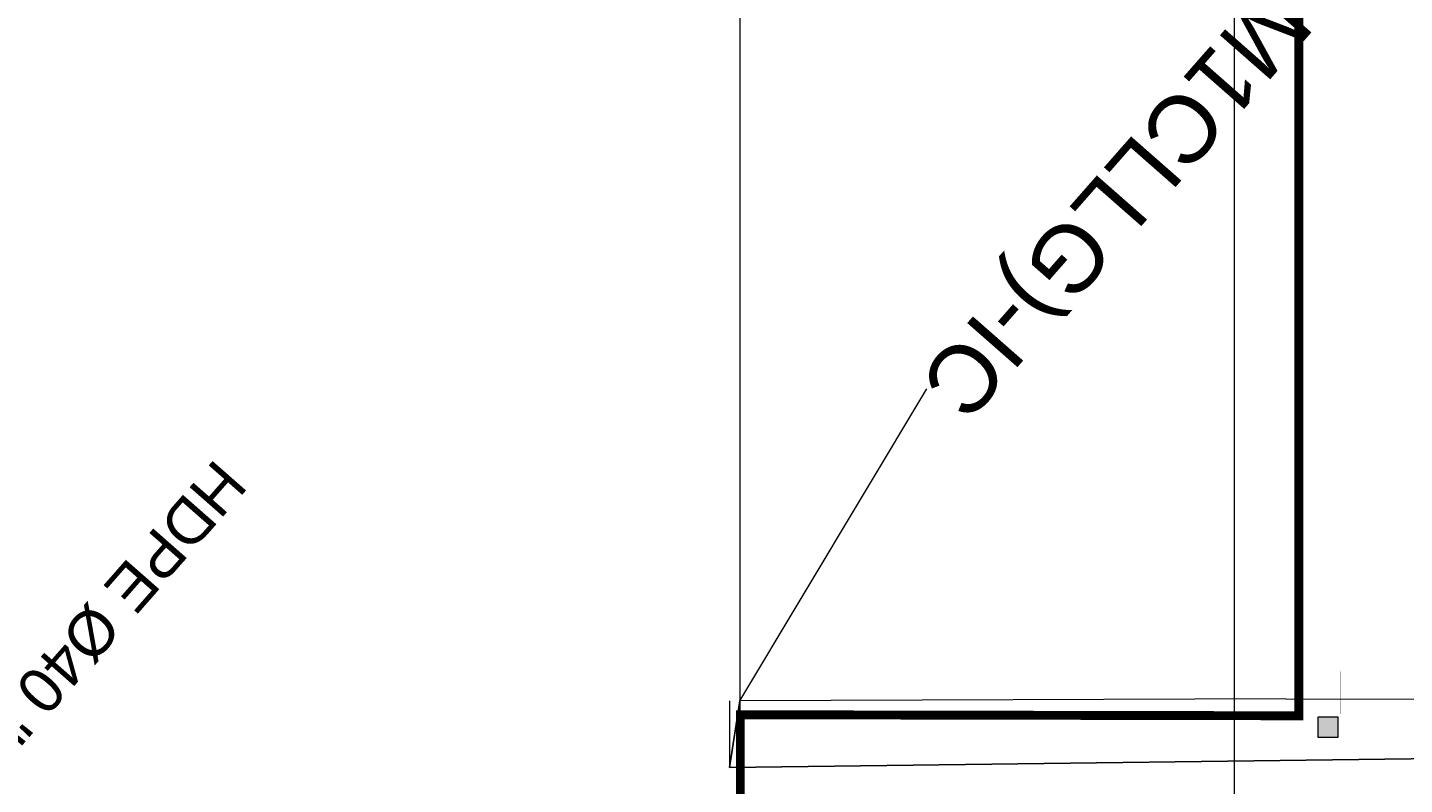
# Model space of a CAD drawing. Header units: millimetres. Extents: x 747415 to 1601423, y -236173 to 551995.
# Tile 179 of 256: x 1045138 to 1076036, y 7565 to 24549. Entities that reach past the tile are written whole.
import ezdxf
from ezdxf.enums import TextEntityAlignment as Align
from ezdxf.lldxf.tags import DXFTag

# ---------------------------------------------------------------- set-up
doc = ezdxf.new("R2010")
doc.units = ezdxf.units.MM
doc.header["$LTSCALE"] = 100
doc.header["$MEASUREMENT"] = 0
doc.layers.get('DEFPOINTS').update_dxf_attribs({"color": 6, "linetype": 'CONTINUOUS', "lineweight": 0})
for name, color, linetype, lineweight in [('T--L9020_GEBOUWEN', 252, 'CONTINUOUS', 0), ('T--L9032_HEKWERKEN', 7, 'CONTINUOUS', 0), ('T--L9041_VERHARDING_Trottoir', 8, 'CONTINUOUS', 0), ('T--L9052_Straatkolken', 240, 'CONTINUOUS', 0), ('T--L9053_Water', 240, 'BLUS_WATER_LEIDING', 0), ('T--M9065_BEVEILIGING_Afsluiters', 240, 'CONTINUOUS', 0)]:
    doc.layers.add(name, color=color, linetype=linetype, lineweight=lineweight)
doc.layers.add('T--L9064_Glasvezel', color=54, linetype='CONTINUOUS')
doc.styles.get("Standard").update_dxf_attribs({"font": 'arial.ttf'})
doc.styles.add('vddonk Arial', font='arial.ttf')
tags = doc.linetypes.add('BLUS_WATER_LEIDING', pattern='A,12.7,-5.08,["BSH",Standard,S=2.54,R=0,X=-2.54,Y=-1.27],-7.62', length=25.4).pattern_tags.tags
tags[6] = DXFTag(74, 10)
doc.dimstyles.new('Gebr vd Donk', dxfattribs={"dimtxt": 1.5, "dimasz": 1.5, "dimexe": 0, "dimexo": 0, "dimgap": 0.3, "dimtad": 1, "dimdec": 1, "dimzin": 0, "dimdsep": 46, "dimtxsty": 'vddonk Arial', "dimcen": 0.1, "dimclrd": 6, "dimclre": 6, "dimclrt": 6, "dimadec": 0, "dimazin": 0, "dimtfac": 1, "dimtdec": 1, "dimtmove": 0, "dimatfit": 0, "dimfxl": 1, "dimtolj": 1, "dimtzin": 0, "dimlwd": 18, "dimlwe": 18, "dimarcsym": 0})

# ---------------------------------------------------------------- blocks, each defined once
blk = doc.blocks.new('*D155')
at = {"layer": 'DEFPOINTS', "color": 0, "linetype": 'Continuous', "transparency": 16777216}
for p in [(1073374, 9489), (1079721, 9473), (1079721, 9473)]:
    blk.add_point(p, dxfattribs=at)
at = {"layer": 'T--L9064_Glasvezel', "color": 6, "linetype": 'Continuous', "lineweight": 18, "transparency": 16777216}
for p, q in [((1073374, 9489), (1073374, 9489)), ((1073375, 9489), (1079719, 9473)), ((1079721, 9473), (1079721, 9473))]:
    blk.add_line(p, q, dxfattribs=at)
at = {"layer": 'T--L9064_Glasvezel', "color": 6, "linetype": 'Continuous', "transparency": 16777216}
for points in [[(1073375, 9490), (1073375, 9489), (1073374, 9489)], [(1079719, 9473), (1079719, 9472), (1079721, 9473)]]:
    blk.add_solid(points, dxfattribs=at)
at = {"layer": 'T--L9064_Glasvezel', "color": 6, "linetype": 'Continuous', "transparency": 16777216, "insert": (1076547, 9480), "char_height": 1.5, "attachment_point": 5, "rotation": 359.8484, "style": 'vddonk Arial'}
blk.add_mtext('\\A1;6347.1', dxfattribs=at)
blk = doc.blocks.new('*D159')
at = {"layer": 'DEFPOINTS', "color": 0, "linetype": 'Continuous', "transparency": 16777216}
for p in [(1061125, 9444), (1061125, 9444), (1073374, 9489)]:
    blk.add_point(p, dxfattribs=at)
at = {"layer": 'T--L9064_Glasvezel', "color": 6, "linetype": 'Continuous', "lineweight": 18, "transparency": 16777216}
for p, q in [((1061125, 9444), (1061125, 9444)), ((1073372, 9489), (1061126, 9444)), ((1073374, 9489), (1073374, 9489))]:
    blk.add_line(p, q, dxfattribs=at)
at = {"layer": 'T--L9064_Glasvezel', "color": 6, "linetype": 'Continuous', "transparency": 16777216}
for points in [[(1061126, 9444), (1061126, 9444), (1061125, 9444)], [(1073372, 9490), (1073372, 9489), (1073374, 9489)]]:
    blk.add_solid(points, dxfattribs=at)
at = {"layer": 'T--L9064_Glasvezel', "color": 6, "linetype": 'Continuous', "transparency": 16777216, "insert": (1067249, 9466), "char_height": 1.5, "attachment_point": 5, "rotation": 0.211, "style": 'vddonk Arial'}
blk.add_mtext('\\A1;12249.4', dxfattribs=at)
blk = doc.blocks.new('*D162')
at = {"layer": 'DEFPOINTS', "color": 0, "linetype": 'Continuous', "transparency": 16777216}
for p in [(1060886, 9443), (1060892, 7947), (1060892, 7947)]:
    blk.add_point(p, dxfattribs=at)
at = {"layer": 'T--L9064_Glasvezel', "color": 6, "linetype": 'Continuous', "lineweight": 18, "transparency": 16777216}
for p, q in [((1060886, 9443), (1060886, 9443)), ((1060886, 9442), (1060892, 7949)), ((1060892, 7947), (1060892, 7947))]:
    blk.add_line(p, q, dxfattribs=at)
at = {"layer": 'T--L9064_Glasvezel', "color": 6, "linetype": 'Continuous', "transparency": 16777216}
for points in [[(1060887, 9442), (1060886, 9442), (1060886, 9443)], [(1060892, 7949), (1060892, 7949), (1060892, 7947)]]:
    blk.add_solid(points, dxfattribs=at)
at = {"layer": 'T--L9064_Glasvezel', "color": 6, "linetype": 'Continuous', "transparency": 16777216, "insert": (1060890, 8695), "char_height": 1.5, "attachment_point": 5, "rotation": 270.211, "style": 'vddonk Arial'}
blk.add_mtext('\\A1;1496.1', dxfattribs=at)

msp = doc.modelspace()

# ---------------------------------------------------------------- hatches: boundary and pattern name
at = {"layer": 'T--L9052_Straatkolken', "linetype": 'Continuous'}
h = msp.add_hatch(color=256, dxfattribs=at)
h.dxf.hatch_style = 1
h.paths.add_polyline_path([(1074544.531, 9076.24), (1074094.531, 9076.24), (1074094.531, 8626.24), (1074544.531, 8626.24)])

# ---------------------------------------------------------------- linework, layer by layer
at = {"layer": 'T--L9020_GEBOUWEN', "const_width": 200}
msp.add_lwpolyline([(1001766.081, 12933.816), (1008179.098, 14890.207), (1008148.598, 29569.751), (1073667.598, 29569.751), (1073667.598, 16612.251), (1073667.598, 9106.5), (1063292.761, 9125.714), (1061131.893, 9126.749), (1061131.893, 5821.678)], dxfattribs=at)
at = {"layer": 'T--L9032_HEKWERKEN', "const_width": 1}
msp.add_lwpolyline([(1075567.598, 9145.251), (1075567.598, 10105.251), (1074607.598, 10105.251), (1074607.598, 9145.251)], close=True, dxfattribs=at)
msp.add_lwpolyline([(1074607.598, 9145.251), (1073339.598, 9145.251)], dxfattribs=at)
at = {"layer": 'T--L9041_VERHARDING_Trottoir', "const_width": 1}
for points in [[(1075567.598, 10105.251), (1075567.598, 31469.751), (1001666.051, 31469.751), (1001666.051, 15061.581)], [(1075467.598, 10105.251), (1075467.598, 31369.751), (1001766.051, 31369.751), (1001766.051, 15061.581)]]:
    msp.add_lwpolyline(points, dxfattribs=at)
at = {"layer": 'T--L9052_Straatkolken', "linetype": 'Continuous'}
msp.add_lwpolyline([(1074094.531, 8626.24), (1074544.531, 8626.24), (1074544.531, 9076.24), (1074094.531, 9076.24)], close=True, dxfattribs=at)
at = {"layer": 'T--L9053_Water', "ltscale": 2}
msp.add_line((1072224.761, 1717.102), (1072224.761, 30237.052), dxfattribs=at)
at = {"layer": 'T--L9064_Glasvezel'}
msp.add_polyline3d([(1061124.505, 9444.188, 0), (1060891.828, 7947.267, 0), (1079717.551, 8183.948, 0), (1079673.367, -8520.29, 0), (1079525.04, -12881.807, 0), (1079401.755, -19038.728, 0), (1082083.017, -19276.085, 0)], dxfattribs=at)
at = {"layer": 'T--M9065_BEVEILIGING_Afsluiters', "lineweight": 0}
msp.add_line((1061131.893, 9126.749), (1061131.893, 29342.751), dxfattribs=at)

# ---------------------------------------------------------------- texts
at = {"layer": 'T--L9064_Glasvezel', "color": 21, "linetype": 'Continuous', "style": 'vddonk Arial'}
msp.add_text('HDPE %%C40 "IC-DC07"/144Vz "IC-CITY_RING-01"', height=1000, rotation=228.7093236, dxfattribs=at).set_placement((1029428.684, -8550.31), align=Align.MIDDLE_RIGHT)
at = {"layer": 'T--L9064_Glasvezel', "linetype": 'Continuous', "insert": (1064757.918, 16935.442), "char_height": 1500, "attachment_point": 9, "rotation": 228.7093236, "style": 'vddonk Arial'}
msp.add_mtext('Entry point: 3007-(KNNGWLLM1CLLG)-IC', dxfattribs=at)

# ---------------------------------------------------------------- dimensions: what is measured, and where the dimension line sits
at = {"layer": 'T--L9064_Glasvezel', "linetype": 'Continuous'}
dim = msp.add_aligned_dim(p1=(1060886.319, 9443.311), p2=(1060891.828, 7947.267), distance=0, dimstyle='Gebr vd Donk', dxfattribs=at)
dim.commit()
dim.dimension.update_dxf_attribs({"geometry": '*D162', "text_midpoint": (1060890.139, 8695.293)})
for p2, picture, middle in [((1061124.505, 9444.188), '*D159', (1067249.175, 9465.673)), ((1079720.96, 9472.502), '*D155', (1076547.396, 9479.83))]:
    dim = msp.add_aligned_dim(p1=(1073373.837, 9489.29), p2=p2, distance=0, dimstyle='Gebr vd Donk', override={"dimtad": 4}, dxfattribs=at)
    dim.commit()
    dim.dimension.update_dxf_attribs({"geometry": picture, "text_midpoint": middle})

# ---------------------------------------------------------------- leaders
at = {"layer": 'T--L9064_Glasvezel', "linetype": 'Continuous', "annotation_type": 0, "has_hookline": 1, "hookline_direction": 1, "text_width": 39229.195, "horizontal_direction": (-0.659879, -0.751372, 0)}
msp.add_leader([(1061124.505, 9444.188), (1065321.249, 16440.307)], dimstyle='Gebr vd Donk', override={"dimgap": 0.3, "dimtad": 0, "dimarcsym": 1}, dxfattribs=at)

doc.saveas('drawing.dxf')
